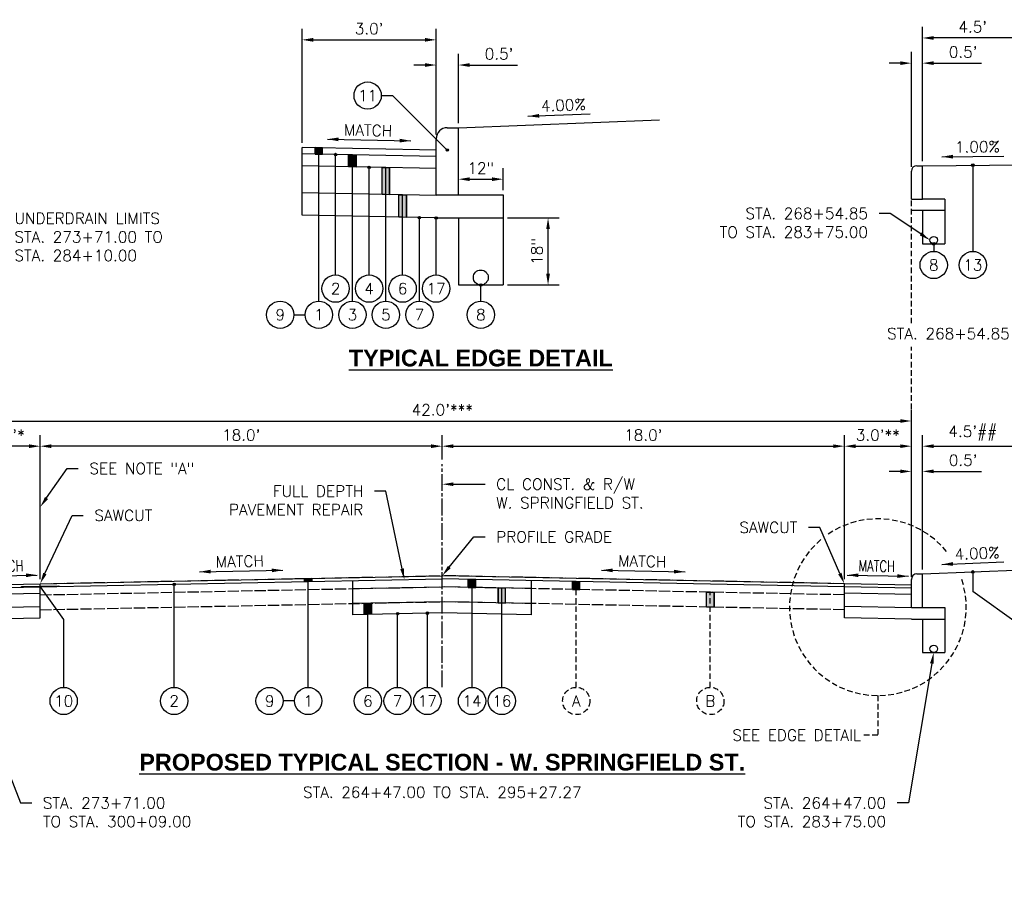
# Model space of a CAD drawing. Extents: x 1490311 to 1490501, y 656428 to 657058.
# Tile 4 of 15: x 1490351 to 1490395, y 656496 to 656535. Entities that reach past the tile are written whole.
import ezdxf
from ezdxf import colors
from ezdxf.entities.mleader import LeaderData, LeaderLine
from ezdxf.enums import TextEntityAlignment as Align
from ezdxf.math import Vec2, Vec3

# ---------------------------------------------------------------- set-up
doc = ezdxf.new("R2010")
doc.units = 0
doc.header["$MEASUREMENT"] = 0
doc.header["$PDMODE"] = 34
doc.header["$PDSIZE"] = 0.004
for name, pattern in [('C', [0.6, 0.5, -0.1]), ('E', [1, 0.75, -0.05, 0.15, -0.05]), ('HIDDEN', [0.375, 0.25, -0.125])]:
    doc.linetypes.add(name, pattern=pattern)
for name, color, linetype in [('CENTERLINE', 180, 'E'), ('E-PAVEMENT', 27, 'C'), ('P-CURB', 6, 'Continuous'), ('P-GROUND', 3, 'Continuous'), ('P-LABEL', 7, 'Continuous'), ('P-PAVEMENT', 6, 'Continuous')]:
    doc.layers.add(name, color=color, linetype=linetype)
doc.styles.add('SOLID', font='arialbd.ttf')
doc.styles.get("Standard").update_dxf_attribs({"font": 'simplex.shx'})
doc.dimstyles.new('COEC', dxfattribs={"dimscale": 13.9, "dimtxt": 0.18, "dimasz": 0.18, "dimexe": 0.18, "dimexo": 0.0625, "dimgap": 0.09, "dimtad": 1, "dimzin": 0, "dimdsep": 46, "dimtxsty": 'Standard', "dimcen": 0.09, "dimclrd": 256, "dimclre": 256, "dimclrt": 256, "dimaunit": 1, "dimadec": 4, "dimazin": 0, "dimtfac": 1, "dimtofl": 0, "dimtmove": 0, "dimatfit": 3, "dimfxl": 1, "dimtolj": 1, "dimtzin": 0, "dimlwd": -1, "dimlwe": -1, "dimarcsym": 0})

# ---------------------------------------------------------------- blocks, each defined once
blk = doc.blocks.new('*D364')
at = {"layer": 'Defpoints', "color": 0, "transparency": 16777216}
for p in [(1490351.783, 656515.522), (1490369.783, 656514.723), (1490351.783, 656509.363)]:
    blk.add_point(p, dxfattribs=at)
at = {"layer": 'P-LABEL', "transparency": 16777216}
for p, q in [((1490351.783, 656509.563), (1490351.783, 656516.022)), ((1490369.783, 656514.923), (1490369.783, 656516.022)), ((1490369.283, 656515.522), (1490352.283, 656515.522))]:
    blk.add_line(p, q, dxfattribs=at)
for points in [[(1490352.283, 656515.605), (1490352.283, 656515.439), (1490351.783, 656515.522)], [(1490369.283, 656515.605), (1490369.283, 656515.439), (1490369.783, 656515.522)]]:
    blk.add_solid(points, dxfattribs=at)
at = {"layer": 'P-LABEL', "transparency": 16777216, "insert": (1490360.783, 656516.02), "char_height": 0.5, "attachment_point": 5}
blk.add_mtext("\\A1;18.0'", dxfattribs=at)
blk = doc.blocks.new('*D365')
at = {"layer": 'Defpoints', "color": 0, "transparency": 16777216}
for p in [(1490387.783, 656515.522), (1490369.783, 656514.723), (1490387.783, 656509.363)]:
    blk.add_point(p, dxfattribs=at)
at = {"layer": 'P-LABEL', "transparency": 16777216}
for p, q in [((1490369.783, 656514.923), (1490369.783, 656516.022)), ((1490387.783, 656509.563), (1490387.783, 656516.022)), ((1490370.283, 656515.522), (1490387.283, 656515.522))]:
    blk.add_line(p, q, dxfattribs=at)
for points in [[(1490370.283, 656515.605), (1490370.283, 656515.439), (1490369.783, 656515.522)], [(1490387.283, 656515.605), (1490387.283, 656515.439), (1490387.783, 656515.522)]]:
    blk.add_solid(points, dxfattribs=at)
at = {"layer": 'P-LABEL', "transparency": 16777216, "insert": (1490378.783, 656516.02), "char_height": 0.5, "attachment_point": 5}
blk.add_mtext("\\A1;18.0'", dxfattribs=at)
blk = doc.blocks.new('*D366')
at = {"layer": 'Defpoints', "color": 0, "transparency": 16777216}
for p in [(1490390.783, 656516.65), (1490348.783, 656509.553), (1490390.783, 656509.553)]:
    blk.add_point(p, dxfattribs=at)
at = {"layer": 'P-LABEL', "transparency": 16777216}
for p, q in [((1490348.783, 656509.753), (1490348.783, 656517.15)), ((1490390.783, 656509.753), (1490390.783, 656517.15)), ((1490349.283, 656516.65), (1490390.283, 656516.65))]:
    blk.add_line(p, q, dxfattribs=at)
for points in [[(1490349.283, 656516.733), (1490349.283, 656516.567), (1490348.783, 656516.65)], [(1490390.283, 656516.733), (1490390.283, 656516.567), (1490390.783, 656516.65)]]:
    blk.add_solid(points, dxfattribs=at)
at = {"layer": 'P-LABEL', "transparency": 16777216, "insert": (1490369.783, 656517.147), "char_height": 0.5, "attachment_point": 5}
blk.add_mtext("\\A1;42.0'***", dxfattribs=at)
blk = doc.blocks.new('*D367')
at = {"layer": 'Defpoints', "color": 0, "transparency": 16777216}
for p in [(1490348.783, 656515.522), (1490348.783, 656509.553), (1490351.783, 656509.363)]:
    blk.add_point(p, dxfattribs=at)
at = {"layer": 'P-LABEL', "transparency": 16777216}
for p, q in [((1490348.783, 656509.753), (1490348.783, 656516.022)), ((1490351.783, 656509.563), (1490351.783, 656516.022)), ((1490351.283, 656515.522), (1490349.283, 656515.522))]:
    blk.add_line(p, q, dxfattribs=at)
for points in [[(1490349.283, 656515.605), (1490349.283, 656515.439), (1490348.783, 656515.522)], [(1490351.283, 656515.605), (1490351.283, 656515.439), (1490351.783, 656515.522)]]:
    blk.add_solid(points, dxfattribs=at)
at = {"layer": 'P-LABEL', "transparency": 16777216, "insert": (1490350.283, 656516.02), "char_height": 0.5, "attachment_point": 5}
blk.add_mtext("\\A1;3.0'*", dxfattribs=at)
blk = doc.blocks.new('*D368')
at = {"layer": 'Defpoints', "color": 0, "transparency": 16777216}
for p in [(1490390.783, 656515.522), (1490390.783, 656509.553), (1490387.783, 656509.363)]:
    blk.add_point(p, dxfattribs=at)
at = {"layer": 'P-LABEL', "transparency": 16777216}
for p, q in [((1490387.783, 656509.563), (1490387.783, 656516.022)), ((1490390.783, 656509.753), (1490390.783, 656516.022)), ((1490388.283, 656515.522), (1490390.283, 656515.522))]:
    blk.add_line(p, q, dxfattribs=at)
for points in [[(1490388.283, 656515.605), (1490388.283, 656515.439), (1490387.783, 656515.522)], [(1490390.283, 656515.605), (1490390.283, 656515.439), (1490390.783, 656515.522)]]:
    blk.add_solid(points, dxfattribs=at)
at = {"layer": 'P-LABEL', "transparency": 16777216, "insert": (1490389.283, 656516.02), "char_height": 0.5, "attachment_point": 5}
blk.add_mtext("\\A1;3.0'**", dxfattribs=at)
blk = doc.blocks.new('*D370')
at = {"layer": 'Defpoints', "color": 0, "transparency": 16777216}
for p in [(1490390.783, 656514.394), (1490390.783, 656509.803), (1490391.283, 656509.803)]:
    blk.add_point(p, dxfattribs=at)
at = {"layer": 'P-LABEL', "transparency": 16777216}
for p, q in [((1490390.783, 656510.003), (1490390.783, 656514.894)), ((1490391.283, 656510.003), (1490391.283, 656514.894)), ((1490390.283, 656514.394), (1490389.783, 656514.394)), ((1490391.783, 656514.394), (1490393.921, 656514.394))]:
    blk.add_line(p, q, dxfattribs=at)
for points in [[(1490390.283, 656514.478), (1490390.283, 656514.311), (1490390.783, 656514.394)], [(1490391.783, 656514.478), (1490391.783, 656514.311), (1490391.283, 656514.394)]]:
    blk.add_solid(points, dxfattribs=at)
at = {"layer": 'P-LABEL', "transparency": 16777216, "insert": (1490393.102, 656514.892), "char_height": 0.5, "attachment_point": 5}
blk.add_mtext("\\A1;0.5'", dxfattribs=at)
blk = doc.blocks.new('*D376')
at = {"layer": 'Defpoints', "color": 0, "transparency": 16777216}
for p in [(1490395.783, 656515.522), (1490395.783, 656509.983), (1490391.283, 656509.803)]:
    blk.add_point(p, dxfattribs=at)
at = {"layer": 'P-LABEL', "transparency": 16777216}
for p, q in [((1490391.283, 656510.003), (1490391.283, 656516.022)), ((1490395.783, 656510.183), (1490395.783, 656516.022)), ((1490391.783, 656515.522), (1490395.283, 656515.522))]:
    blk.add_line(p, q, dxfattribs=at)
for points in [[(1490391.783, 656515.605), (1490391.783, 656515.439), (1490391.283, 656515.522)], [(1490395.283, 656515.605), (1490395.283, 656515.439), (1490395.783, 656515.522)]]:
    blk.add_solid(points, dxfattribs=at)
at = {"layer": 'P-LABEL', "transparency": 16777216, "insert": (1490393.533, 656516.103), "char_height": 0.5, "attachment_point": 5}
blk.add_mtext("\\A1;4.5'##", dxfattribs=at)
blk = doc.blocks.new('*D382')
at = {"layer": 'Defpoints', "color": 0, "transparency": 16777216}
for p in [(1490369.509, 656533.72), (1490369.509, 656529.284), (1490363.509, 656528.904)]:
    blk.add_point(p, dxfattribs=at)
at = {"layer": 'P-LABEL', "transparency": 16777216}
for p, q in [((1490363.509, 656529.104), (1490363.509, 656534.22)), ((1490369.509, 656529.484), (1490369.509, 656534.22)), ((1490364.009, 656533.72), (1490369.009, 656533.72))]:
    blk.add_line(p, q, dxfattribs=at)
for points in [[(1490364.009, 656533.804), (1490364.009, 656533.637), (1490363.509, 656533.72)], [(1490369.009, 656533.804), (1490369.009, 656533.637), (1490369.509, 656533.72)]]:
    blk.add_solid(points, dxfattribs=at)
at = {"layer": 'P-LABEL', "transparency": 16777216, "insert": (1490366.509, 656534.218), "char_height": 0.5, "attachment_point": 5}
blk.add_mtext("\\A1;3.0'", dxfattribs=at)
blk = doc.blocks.new('*D383')
at = {"layer": 'Defpoints', "color": 0, "transparency": 16777216}
for p in [(1490369.509, 656532.593), (1490370.509, 656529.784), (1490369.509, 656529.284)]:
    blk.add_point(p, dxfattribs=at)
at = {"layer": 'P-LABEL', "transparency": 16777216}
for p, q in [((1490369.509, 656529.484), (1490369.509, 656533.093)), ((1490370.509, 656529.984), (1490370.509, 656533.093)), ((1490369.009, 656532.593), (1490368.509, 656532.593)), ((1490371.009, 656532.593), (1490373.147, 656532.593))]:
    blk.add_line(p, q, dxfattribs=at)
for points in [[(1490369.009, 656532.676), (1490369.009, 656532.509), (1490369.509, 656532.593)], [(1490371.009, 656532.676), (1490371.009, 656532.509), (1490370.509, 656532.593)]]:
    blk.add_solid(points, dxfattribs=at)
at = {"layer": 'P-LABEL', "transparency": 16777216, "insert": (1490372.328, 656533.09), "char_height": 0.5, "attachment_point": 5}
blk.add_mtext("\\A1;0.5'", dxfattribs=at)
blk = doc.blocks.new('*D384')
at = {"layer": 'Defpoints', "color": 0, "transparency": 16777216}
for p in [(1490372.509, 656527.479), (1490370.509, 656526.784), (1490372.509, 656526.784)]:
    blk.add_point(p, dxfattribs=at)
at = {"layer": 'P-LABEL', "transparency": 16777216}
for p, q in [((1490370.509, 656526.984), (1490370.509, 656527.979)), ((1490372.509, 656526.984), (1490372.509, 656527.979)), ((1490371.009, 656527.479), (1490372.009, 656527.479))]:
    blk.add_line(p, q, dxfattribs=at)
for points in [[(1490371.009, 656527.562), (1490371.009, 656527.396), (1490370.509, 656527.479)], [(1490372.009, 656527.562), (1490372.009, 656527.396), (1490372.509, 656527.479)]]:
    blk.add_solid(points, dxfattribs=at)
at = {"layer": 'P-LABEL', "transparency": 16777216, "insert": (1490371.509, 656527.976), "char_height": 0.5, "attachment_point": 5}
blk.add_mtext('\\A1;12"', dxfattribs=at)
blk = doc.blocks.new('*D385')
at = {"layer": 'Defpoints', "color": 0, "transparency": 16777216}
for p in [(1490372.509, 656525.743), (1490374.52, 656525.743), (1490372.509, 656522.743)]:
    blk.add_point(p, dxfattribs=at)
at = {"layer": 'P-LABEL', "transparency": 16777216}
for p, q in [((1490372.709, 656525.743), (1490375.02, 656525.743)), ((1490374.52, 656523.243), (1490374.52, 656525.243)), ((1490372.709, 656522.743), (1490375.02, 656522.743))]:
    blk.add_line(p, q, dxfattribs=at)
for points in [[(1490374.436, 656525.243), (1490374.603, 656525.243), (1490374.52, 656525.743)], [(1490374.436, 656523.243), (1490374.603, 656523.243), (1490374.52, 656522.743)]]:
    blk.add_solid(points, dxfattribs=at)
at = {"layer": 'P-LABEL', "transparency": 16777216, "insert": (1490374.022, 656524.243), "char_height": 0.5, "attachment_point": 5, "rotation": 90}
blk.add_mtext('\\A1;18"', dxfattribs=at)
blk = doc.blocks.new('*D498')
at = {"layer": 'Defpoints', "color": 0, "transparency": 16777216}
for p in [(1490391.283, 656533.804), (1490391.283, 656528.084), (1490395.783, 656528.129)]:
    blk.add_point(p, dxfattribs=at)
at = {"layer": 'P-LABEL', "transparency": 16777216}
for p, q in [((1490391.283, 656528.284), (1490391.283, 656534.304)), ((1490395.783, 656528.329), (1490395.783, 656534.304)), ((1490395.283, 656533.804), (1490391.783, 656533.804))]:
    blk.add_line(p, q, dxfattribs=at)
for points in [[(1490391.783, 656533.887), (1490391.783, 656533.72), (1490391.283, 656533.804)], [(1490395.283, 656533.887), (1490395.283, 656533.72), (1490395.783, 656533.804)]]:
    blk.add_solid(points, dxfattribs=at)
at = {"layer": 'P-LABEL', "transparency": 16777216, "insert": (1490393.533, 656534.301), "char_height": 0.5, "attachment_point": 5}
blk.add_mtext("\\A1;4.5'", dxfattribs=at)
blk = doc.blocks.new('*D499')
at = {"layer": 'Defpoints', "color": 0, "transparency": 16777216}
for p in [(1490391.283, 656532.676), (1490391.283, 656528.084), (1490390.783, 656527.834)]:
    blk.add_point(p, dxfattribs=at)
at = {"layer": 'P-LABEL', "transparency": 16777216}
for p, q in [((1490390.783, 656528.034), (1490390.783, 656533.176)), ((1490391.283, 656528.284), (1490391.283, 656533.176)), ((1490390.283, 656532.676), (1490389.783, 656532.676)), ((1490391.783, 656532.676), (1490393.921, 656532.676))]:
    blk.add_line(p, q, dxfattribs=at)
for points in [[(1490390.283, 656532.759), (1490390.283, 656532.593), (1490390.783, 656532.676)], [(1490391.783, 656532.759), (1490391.783, 656532.593), (1490391.283, 656532.676)]]:
    blk.add_solid(points, dxfattribs=at)
at = {"layer": 'P-LABEL', "transparency": 16777216, "insert": (1490393.102, 656533.174), "char_height": 0.5, "attachment_point": 5}
blk.add_mtext("\\A1;0.5'", dxfattribs=at)

msp = doc.modelspace()

# ---------------------------------------------------------------- hatches: boundary and pattern name
at = {"layer": 'P-LABEL'}
h = msp.add_hatch(color=256, dxfattribs=at)
h.dxf.hatch_style = 1
h.paths.add_polyline_path([(1490364.426, 656528.595), (1490364.426, 656528.886), (1490364.093, 656528.893), (1490364.093, 656528.602)])
h = msp.add_hatch(color=256, dxfattribs=at)
h.dxf.hatch_style = 1
edge = h.paths.add_edge_path()
edge.add_arc((1490370.009, 656528.784), 0.055, 0, 360)
h = msp.add_hatch(color=256, dxfattribs=at)
h.dxf.hatch_style = 1
edge = h.paths.add_edge_path()
edge.add_arc((1490365.009, 656528.583), 0.055, 0, 360)
h = msp.add_hatch(color=256, dxfattribs=at)
h.dxf.hatch_style = 1
h.paths.add_polyline_path([(1490365.593, 656528.572), (1490365.926, 656528.565), (1490365.926, 656528.023), (1490365.593, 656528.03)])
h = msp.add_hatch(color=256, dxfattribs=at)
h.dxf.hatch_style = 1
edge = h.paths.add_edge_path()
edge.add_arc((1490366.509, 656528.012), 0.055, 0, 360)
h = msp.add_hatch(color=256, dxfattribs=at)
h.dxf.hatch_style = 1
h.paths.add_polyline_path([(1490367.093, 656528), (1490367.426, 656527.993), (1490367.426, 656526.785), (1490367.093, 656526.792)])
h = msp.add_hatch(color=256, dxfattribs=at)
h.dxf.hatch_style = 1
edge = h.paths.add_edge_path()
edge.add_arc((1490393.533, 656528.107), 0.055, 180, 540, ccw=False)
h = msp.add_hatch(color=256, dxfattribs=at)
h.dxf.hatch_style = 1
h.paths.add_polyline_path([(1490367.843, 656526.777), (1490368.176, 656526.77), (1490368.176, 656525.77), (1490367.843, 656525.777)])
h = msp.add_hatch(color=256, dxfattribs=at)
h.dxf.hatch_style = 1
edge = h.paths.add_edge_path()
edge.add_arc((1490368.759, 656525.758), 0.055, 0, 360)
h = msp.add_hatch(color=256, dxfattribs=at)
h.dxf.hatch_style = 1
edge = h.paths.add_edge_path()
edge.add_arc((1490369.509, 656525.743), 0.055, 0, 360)
h = msp.add_hatch(color=256, dxfattribs=at)
h.dxf.hatch_style = 1
edge = h.paths.add_edge_path()
edge.add_arc((1490391.783, 656524.584), 0.055, 0, 360)
h = msp.add_hatch(color=256, dxfattribs=at)
h.dxf.hatch_style = 1
edge = h.paths.add_edge_path()
edge.add_arc((1490371.509, 656522.743), 0.055, 0, 360)
h = msp.add_hatch(color=256, dxfattribs=at)
h.dxf.hatch_style = 1
edge = h.paths.add_edge_path()
edge.add_arc((1490393.533, 656509.893), 0.055, 180, 540, ccw=False)
h = msp.add_hatch(color=256, dxfattribs=at)
h.dxf.hatch_style = 1
edge = h.paths.add_edge_path()
edge.add_arc((1490357.783, 656509.337), 0.055, 0, 360)
h = msp.add_hatch(color=256, dxfattribs=at)
h.dxf.hatch_style = 1
h.paths.add_polyline_path([(1490363.616, 656509.599), (1490363.949, 656509.606), (1490363.949, 656509.46), (1490363.616, 656509.454)])
h = msp.add_hatch(color=256, dxfattribs=at)
h.dxf.hatch_style = 1
h.paths.add_polyline_path([(1490370.949, 656509.199), (1490371.282, 656509.193), (1490371.282, 656509.547), (1490370.949, 656509.554)])
h = msp.add_hatch(color=256, dxfattribs=at)
h.dxf.hatch_style = 1
h.paths.add_polyline_path([(1490375.949, 656509.099), (1490375.949, 656509.454), (1490375.616, 656509.46), (1490375.616, 656509.106)])
h = msp.add_hatch(color=256, dxfattribs=at)
h.dxf.hatch_style = 1
h.paths.add_polyline_path([(1490350.949, 656509.242), (1490352.616, 656509.275), (1490352.616, 656509.234), (1490350.949, 656509.2)])
h = msp.add_hatch(color=256, dxfattribs=at)
h.dxf.hatch_style = 1
h.paths.add_polyline_path([(1490372.615, 656508.499), (1490372.615, 656509.166), (1490372.282, 656509.166), (1490372.282, 656508.506)])
h = msp.add_hatch(color=256, dxfattribs=at)
h.dxf.hatch_style = 1
h.paths.add_polyline_path([(1490381.949, 656508.979), (1490381.949, 656508.313), (1490381.616, 656508.319), (1490381.616, 656508.986)])
h = msp.add_hatch(color=256, dxfattribs=at)
h.dxf.hatch_style = 1
h.paths.add_polyline_path([(1490366.283, 656508.486), (1490366.616, 656508.493), (1490366.616, 656507.993), (1490366.283, 656507.986)])
h = msp.add_hatch(color=256, dxfattribs=at)
h.dxf.hatch_style = 1
edge = h.paths.add_edge_path()
edge.add_arc((1490367.783, 656508.016), 0.055, 0, 360)
h = msp.add_hatch(color=256, dxfattribs=at)
h.dxf.hatch_style = 1
edge = h.paths.add_edge_path()
edge.add_arc((1490369.116, 656508.043), 0.055, 0, 360)

# ---------------------------------------------------------------- linework, layer by layer
at = {"layer": 'CENTERLINE', "flags": 128}
msp.add_lwpolyline([(1490369.783, 656504.723), (1490369.783, 656514.723)], dxfattribs=at)
at = {"layer": 'E-PAVEMENT', "flags": 128}
for points in [[(1490351.783, 656509.363), (1490369.783, 656509.723)], [(1490387.783, 656509.363), (1490369.783, 656509.723)], [(1490351.783, 656508.863), (1490369.783, 656509.223)], [(1490387.783, 656508.863), (1490369.783, 656509.223)], [(1490351.783, 656508.196), (1490369.783, 656508.556)], [(1490387.783, 656508.196), (1490369.783, 656508.556)]]:
    msp.add_lwpolyline(points, dxfattribs=at)
at = {"layer": 'P-CURB', "flags": 128}
for points in [[(1490370.009, 656529.784), (1490370.509, 656529.784)], [(1490370.509, 656526.784), (1490370.509, 656529.784)], [(1490369.509, 656526.784), (1490369.509, 656529.284)], [(1490391.033, 656528.084), (1490391.283, 656528.084)], [(1490391.283, 656526.584), (1490391.283, 656528.084)], [(1490390.783, 656526.584), (1490390.783, 656527.834)], [(1490369.509, 656526.784), (1490370.509, 656526.784)], [(1490390.783, 656526.584), (1490391.283, 656526.584)], [(1490390.783, 656508.303), (1490390.783, 656509.553)], [(1490391.033, 656509.803), (1490391.283, 656509.803)], [(1490391.283, 656508.303), (1490391.283, 656509.803)], [(1490390.783, 656508.303), (1490391.283, 656508.303)]]:
    msp.add_lwpolyline(points, dxfattribs=at)
at = {"layer": 'P-CURB'}
for centre, radius in [((1490370.009, 656529.284), 0.5), ((1490391.033, 656527.834), 0.25), ((1490391.033, 656509.553), 0.25)]:
    msp.add_arc(centre, radius, 90, 180, dxfattribs=at)
at = {"layer": 'P-GROUND', "flags": 128}
for points in [[(1490370.509, 656529.784), (1490379.509, 656530.144)], [(1490391.283, 656528.084), (1490395.783, 656528.129)], [(1490391.283, 656509.803), (1490395.783, 656509.983)]]:
    msp.add_lwpolyline(points, dxfattribs=at)
at = {"layer": 'P-LABEL', "linetype": 'HIDDEN'}
for p, q in [((1490389.283, 656504.355), (1490389.283, 656502.58)), ((1490389.283, 656502.58), (1490388.533, 656502.58))]:
    msp.add_line(p, q, dxfattribs=at)
at = {"layer": 'P-LABEL', "flags": 128}
for points in [[(1490367.054, 656531.223), (1490367.56, 656531.223)], [(1490370.009, 656528.784), (1490367.56, 656531.223)], [(1490364.093, 656528.602), (1490364.093, 656528.893)], [(1490364.426, 656528.595), (1490364.426, 656528.886), (1490364.093, 656528.893), (1490364.093, 656528.602), (1490364.426, 656528.595)], [(1490364.259, 656522.021), (1490364.259, 656528.889)], [(1490364.426, 656528.595), (1490364.426, 656528.886)], [(1490365.009, 656523.189), (1490365.009, 656528.583)], [(1490365.593, 656528.03), (1490365.593, 656528.572)], [(1490365.593, 656528.572), (1490365.926, 656528.565), (1490365.926, 656528.023), (1490365.593, 656528.03), (1490365.593, 656528.572)], [(1490365.759, 656522.021), (1490365.759, 656528.568)], [(1490365.926, 656528.023), (1490365.926, 656528.565)], [(1490366.509, 656523.189), (1490366.509, 656528.012)], [(1490367.093, 656526.792), (1490367.093, 656528)], [(1490367.093, 656528), (1490367.426, 656527.993), (1490367.426, 656526.785), (1490367.093, 656526.792), (1490367.093, 656528)], [(1490367.259, 656522.021), (1490367.259, 656527.997)], [(1490367.426, 656526.785), (1490367.426, 656527.993)], [(1490393.533, 656528.107), (1490393.533, 656524.248)], [(1490367.843, 656525.777), (1490367.843, 656526.777)], [(1490367.843, 656526.777), (1490368.176, 656526.77), (1490368.176, 656525.77), (1490367.843, 656525.777), (1490367.843, 656526.777)], [(1490368.009, 656523.189), (1490368.009, 656526.773)], [(1490368.176, 656525.77), (1490368.176, 656526.77)], [(1490368.759, 656522.021), (1490368.759, 656525.758)], [(1490369.509, 656523.189), (1490369.509, 656525.743)], [(1490391.783, 656524.584), (1490391.783, 656524.248)], [(1490371.509, 656522.021), (1490371.509, 656522.743)], [(1490363.142, 656521.409), (1490363.648, 656521.409)], [(1490393.533, 656509.893), (1490393.533, 656509.013)], [(1490363.616, 656509.599), (1490363.949, 656509.606), (1490363.949, 656509.46), (1490363.616, 656509.454), (1490363.616, 656509.599)], [(1490363.616, 656509.454), (1490363.616, 656509.599)], [(1490363.783, 656504.723), (1490363.783, 656509.603)], [(1490363.949, 656509.46), (1490363.949, 656509.606)], [(1490370.949, 656509.199), (1490370.949, 656509.554)], [(1490370.949, 656509.199), (1490371.282, 656509.193), (1490371.282, 656509.547), (1490370.949, 656509.554), (1490370.949, 656509.199)], [(1490371.116, 656504.723), (1490371.116, 656509.51)], [(1490371.282, 656509.193), (1490371.282, 656509.547)], [(1490375.616, 656509.106), (1490375.616, 656509.46)], [(1490375.616, 656509.46), (1490375.616, 656509.106), (1490375.949, 656509.099)], [(1490375.949, 656509.099), (1490375.949, 656509.454)], [(1490375.949, 656509.099), (1490375.949, 656509.454)], [(1490350.949, 656509.242), (1490352.616, 656509.275), (1490352.616, 656509.234), (1490350.949, 656509.2), (1490350.949, 656509.242)], [(1490351.783, 656509.217), (1490352.834, 656507.763)], [(1490357.783, 656504.723), (1490357.783, 656509.337)], [(1490372.282, 656508.506), (1490372.282, 656509.173)], [(1490372.615, 656508.499), (1490372.615, 656509.166), (1490372.282, 656509.166), (1490372.282, 656508.506), (1490372.615, 656508.499)], [(1490372.449, 656504.723), (1490372.449, 656509.169)], [(1490372.615, 656508.499), (1490372.615, 656509.166)], [(1490381.616, 656508.319), (1490381.616, 656508.986)], [(1490381.949, 656508.979), (1490381.949, 656508.313), (1490381.616, 656508.319), (1490381.616, 656508.986), (1490381.949, 656508.979)], [(1490381.949, 656508.313), (1490381.949, 656508.979)], [(1490395.578, 656507.554), (1490393.533, 656509.013)], [(1490366.283, 656507.986), (1490366.283, 656508.486)], [(1490366.45, 656504.723), (1490366.45, 656508.489)], [(1490366.616, 656507.993), (1490366.616, 656508.493)], [(1490352.834, 656507.763), (1490352.834, 656504.723)], [(1490367.783, 656504.723), (1490367.783, 656508.016)], [(1490369.116, 656504.723), (1490369.116, 656508.043)], [(1490363.171, 656504.111), (1490362.665, 656504.111)]]:
    msp.add_lwpolyline(points, dxfattribs=at)
at = {"layer": 'P-LABEL'}
for points in [[(1490373.621, 656530.299), (1490376.397, 656530.41)], [(1490364.639, 656529.272), (1490368.379, 656529.197)], [(1490392.144, 656528.483), (1490394.922, 656528.511)], [(1490392.145, 656510.227), (1490394.921, 656510.338)], [(1490358.912, 656509.895), (1490362.653, 656509.97)], [(1490376.912, 656509.97), (1490380.653, 656509.895)], [(1490348.912, 656509.695), (1490351.653, 656509.75)], [(1490387.912, 656509.75), (1490390.653, 656509.695)]]:
    msp.add_lwpolyline(points, dxfattribs=at)
at = {"layer": 'P-LABEL', "linetype": 'HIDDEN', "flags": 128}
for points in [[(1490390.783, 656521.027), (1490390.783, 656527.584)], [(1490390.783, 656509.303), (1490390.783, 656519.975)], [(1490375.783, 656504.723), (1490375.783, 656509.457)], [(1490381.783, 656504.723), (1490381.783, 656508.983)]]:
    msp.add_lwpolyline(points, dxfattribs=at)
at = {"layer": 'P-LABEL', "flags": 128}
msp.add_lwpolyline([(1490366.283, 656508.486), (1490366.616, 656508.493), (1490366.616, 656507.993), (1490366.283, 656507.986)], close=True, dxfattribs=at)
at = {"layer": 'P-LABEL'}
for centre, radius in [((1490366.443, 656531.223), 0.611), ((1490370.009, 656528.784), 0.055), ((1490365.009, 656528.583), 0.055), ((1490366.509, 656528.012), 0.055), ((1490393.533, 656528.107), 0.055), ((1490368.759, 656525.758), 0.055), ((1490369.509, 656525.743), 0.055), ((1490391.783, 656524.584), 0.055), ((1490391.783, 656523.636), 0.611), ((1490393.533, 656523.636), 0.611), ((1490365.009, 656522.578), 0.611), ((1490366.509, 656522.578), 0.611), ((1490368.009, 656522.578), 0.611), ((1490369.509, 656522.578), 0.611), ((1490371.509, 656522.743), 0.055), ((1490362.53, 656521.409), 0.611), ((1490364.259, 656521.409), 0.611), ((1490365.759, 656521.409), 0.611), ((1490367.259, 656521.409), 0.611), ((1490368.759, 656521.409), 0.611), ((1490371.509, 656521.409), 0.611), ((1490393.533, 656509.893), 0.055), ((1490357.783, 656509.337), 0.055), ((1490367.783, 656508.016), 0.055), ((1490369.116, 656508.043), 0.055), ((1490352.834, 656504.111), 0.611), ((1490357.783, 656504.111), 0.611), ((1490362.054, 656504.111), 0.611), ((1490363.783, 656504.111), 0.611), ((1490366.45, 656504.111), 0.611), ((1490367.783, 656504.111), 0.611), ((1490369.116, 656504.111), 0.611), ((1490371.116, 656504.111), 0.611), ((1490372.449, 656504.111), 0.611)]:
    msp.add_circle(centre, radius, dxfattribs=at)
at = {"layer": 'P-LABEL', "linetype": 'HIDDEN'}
for centre in [(1490375.783, 656504.111), (1490381.783, 656504.111)]:
    msp.add_circle(centre, 0.611, dxfattribs=at)
for start, end in [(39.1224, 125.2108), (130.1655, 19.446)]:
    msp.add_arc((1490389.283, 656508.312), 3.957, start, end, dxfattribs=at)
at = {"layer": 'P-LABEL'}
for points in [[(1490374.117, 656530.402), (1490373.621, 656530.299), (1490374.124, 656530.236)], [(1490365.137, 656529.179), (1490364.639, 656529.272), (1490365.14, 656529.345)], [(1490367.878, 656529.124), (1490368.379, 656529.197), (1490367.881, 656529.29)], [(1490392.643, 656528.571), (1490392.144, 656528.483), (1490392.644, 656528.405)], [(1490392.641, 656510.33), (1490392.145, 656510.227), (1490392.647, 656510.164)], [(1490351.155, 656509.657), (1490351.653, 656509.75), (1490351.152, 656509.823)], [(1490359.414, 656509.822), (1490358.912, 656509.895), (1490359.411, 656509.989)], [(1490362.155, 656509.877), (1490362.653, 656509.97), (1490362.151, 656510.043)], [(1490377.411, 656509.877), (1490376.912, 656509.97), (1490377.414, 656510.043)], [(1490380.151, 656509.822), (1490380.653, 656509.895), (1490380.155, 656509.989)], [(1490388.411, 656509.657), (1490387.912, 656509.75), (1490388.414, 656509.823)], [(1490390.152, 656509.622), (1490390.653, 656509.695), (1490390.155, 656509.789)]]:
    msp.add_solid(points, dxfattribs=at)
at = {"layer": 'P-PAVEMENT', "flags": 128}
for points in [[(1490363.509, 656525.863), (1490363.509, 656528.904)], [(1490369.509, 656528.784), (1490363.509, 656528.904)], [(1490369.509, 656526.743), (1490369.509, 656528.784)], [(1490369.509, 656528.493), (1490363.509, 656528.613)], [(1490369.509, 656527.952), (1490363.509, 656528.072)], [(1490369.509, 656526.743), (1490363.509, 656526.863)], [(1490369.509, 656526.784), (1490372.509, 656526.784)], [(1490372.509, 656526.784), (1490372.509, 656525.743)], [(1490392.283, 656526.584), (1490391.283, 656526.584)], [(1490392.283, 656526.584), (1490392.283, 656526.084)], [(1490369.509, 656525.743), (1490363.509, 656525.863)], [(1490369.509, 656525.743), (1490372.509, 656525.743)], [(1490370.509, 656525.743), (1490370.509, 656522.743)], [(1490372.509, 656525.743), (1490372.509, 656522.743)], [(1490392.283, 656526.084), (1490390.783, 656526.084)], [(1490391.283, 656526.084), (1490391.283, 656524.584)], [(1490392.283, 656526.084), (1490392.283, 656524.584)], [(1490391.283, 656524.584), (1490392.283, 656524.584)], [(1490370.509, 656522.743), (1490372.509, 656522.743)], [(1490351.783, 656509.363), (1490369.783, 656509.723)], [(1490351.783, 656509.217), (1490369.775, 656509.577)], [(1490365.783, 656507.976), (1490365.783, 656509.497)], [(1490387.783, 656509.217), (1490369.775, 656509.577)], [(1490387.783, 656509.363), (1490369.783, 656509.723)], [(1490373.783, 656507.976), (1490373.783, 656509.497)], [(1490348.783, 656509.303), (1490351.783, 656509.363)], [(1490348.783, 656509.157), (1490351.783, 656509.217)], [(1490348.783, 656508.886), (1490351.783, 656508.946)], [(1490350.949, 656509.242), (1490351.783, 656509.259)], [(1490350.949, 656509.2), (1490350.949, 656509.242)], [(1490351.783, 656507.842), (1490351.783, 656509.363)], [(1490351.783, 656509.259), (1490352.616, 656509.275)], [(1490352.616, 656509.234), (1490352.616, 656509.275)], [(1490365.783, 656509.143), (1490369.783, 656509.223)], [(1490373.783, 656509.143), (1490369.783, 656509.223)], [(1490387.783, 656507.842), (1490387.783, 656509.363)], [(1490390.783, 656509.303), (1490387.783, 656509.363)], [(1490390.783, 656509.157), (1490387.783, 656509.217)], [(1490390.783, 656508.886), (1490387.783, 656508.946)], [(1490390.783, 656508.282), (1490390.783, 656509.303)], [(1490373.783, 656508.476), (1490369.783, 656508.556), (1490365.783, 656508.476)], [(1490348.783, 656508.282), (1490351.783, 656508.342)], [(1490373.783, 656507.976), (1490369.783, 656508.056), (1490365.783, 656507.976)], [(1490390.783, 656508.282), (1490387.783, 656508.342)], [(1490390.783, 656508.303), (1490392.283, 656508.303)], [(1490392.283, 656508.303), (1490392.283, 656507.782)], [(1490348.783, 656507.782), (1490351.783, 656507.842)], [(1490390.783, 656507.782), (1490387.783, 656507.842)], [(1490390.783, 656507.782), (1490392.283, 656507.782)], [(1490391.283, 656507.782), (1490391.283, 656506.282)], [(1490392.283, 656507.782), (1490392.283, 656506.282)], [(1490391.283, 656506.282), (1490392.283, 656506.282)]]:
    msp.add_lwpolyline(points, dxfattribs=at)
at = {"layer": 'P-PAVEMENT'}
for centre, radius in [((1490391.783, 656524.751), 0.167), ((1490371.509, 656523.077), 0.333), ((1490391.783, 656506.449), 0.167)]:
    msp.add_circle(centre, radius, dxfattribs=at)

# ---------------------------------------------------------------- texts
at = {"layer": 'P-LABEL'}
for s, p in [('11', (1490366.443, 656531.223)), ('8', (1490391.783, 656523.636)), ('13', (1490393.533, 656523.636)), ('2', (1490365.009, 656522.578)), ('4', (1490366.509, 656522.578)), ('6', (1490368.009, 656522.578)), ('17', (1490369.509, 656522.578)), ('9', (1490362.53, 656521.409)), ('1', (1490364.259, 656521.409)), ('3', (1490365.759, 656521.409)), ('5', (1490367.259, 656521.409)), ('7', (1490368.759, 656521.409)), ('8', (1490371.509, 656521.409)), ('STA. 268+54.85 TO STA. 291+30.52', (1490395.937, 656520.563)), ('10', (1490352.834, 656504.111)), ('2', (1490357.783, 656504.111)), ('9', (1490362.054, 656504.111)), ('1', (1490363.783, 656504.111)), ('6', (1490366.45, 656504.111)), ('7', (1490367.783, 656504.111)), ('17', (1490369.116, 656504.111)), ('14', (1490371.116, 656504.111)), ('16', (1490372.449, 656504.111)), ('A', (1490375.783, 656504.111)), ('B', (1490381.783, 656504.111)), ('STA. 264+47.00 TO STA. 295+27.27', (1490369.783, 656500.024))]:
    msp.add_text(s, height=0.5, dxfattribs=at).set_placement(p, align=Align.MIDDLE_CENTER)
for s, rotation, p in [('4.00%%%', 2.2906, (1490375.204, 656530.795)), ('MATCH', 358.8542, (1490366.462, 656529.668)), ('1.00%%%', 0.5729, (1490393.741, 656528.931)), ('4.00%%%', 2.2906, (1490393.727, 656510.723)), ('MATCH', 1.1458, (1490360.719, 656510.364)), ('MATCH', 358.8542, (1490378.736, 656510.366))]:
    msp.add_text(s, height=0.5, rotation=rotation, dxfattribs=at).set_placement(p, align=Align.MIDDLE_CENTER)
at = {"layer": 'P-LABEL', "style": 'SOLID'}
for s, p in [('%%UTYPICAL EDGE DETAIL', (1490371.509, 656519.47)), ('%%UPROPOSED TYPICAL SECTION - W. SPRINGFIELD ST.', (1490369.783, 656501.372))]:
    msp.add_text(s, height=0.75, dxfattribs=at).set_placement(p, align=Align.MIDDLE_CENTER)
at = {"layer": 'P-LABEL', "width": 0.75}
for rotation, p in [(1.1458, (1490350.219, 656510.154)), (358.8542, (1490389.236, 656510.156))]:
    msp.add_text('MATCH', height=0.5, rotation=rotation, dxfattribs=at).set_placement(p, align=Align.MIDDLE_CENTER)
at = {"layer": 'P-LABEL'}
msp.add_text('SEE EDGE DETAIL', height=0.5, dxfattribs=at).set_placement((1490388.533, 656502.58), align=Align.MIDDLE_RIGHT)

# ---------------------------------------------------------------- dimensions: what is measured, and where the dimension line sits
for base, p1, p2, text, picture, middle in [((1490369.509, 656533.72), (1490363.509, 656528.904), (1490369.509, 656529.284), "3.0'", '*D382', (1490366.509, 656534.218)), ((1490391.283, 656533.804), (1490395.783, 656528.129), (1490391.283, 656528.084), "4.5'", '*D498', (1490393.533, 656534.301)), ((1490391.283, 656532.676), (1490390.783, 656527.834), (1490391.283, 656528.084), "0.5'", '*D499', (1490393.102, 656533.174)), ((1490372.509, 656527.479), (1490370.509, 656526.784), (1490372.509, 656526.784), '12"', '*D384', (1490371.509, 656527.976)), ((1490390.783, 656516.65), (1490348.783, 656509.553), (1490390.783, 656509.553), "42.0'***", '*D366', (1490369.783, 656517.147)), ((1490348.783, 656515.522), (1490351.783, 656509.363), (1490348.783, 656509.553), "3.0'*", '*D367', (1490350.283, 656516.02)), ((1490351.783, 656515.522), (1490369.783, 656514.723), (1490351.783, 656509.363), "18.0'", '*D364', (1490360.783, 656516.02)), ((1490390.783, 656515.522), (1490387.783, 656509.363), (1490390.783, 656509.553), "3.0'**", '*D368', (1490389.283, 656516.02))]:
    dim = msp.add_linear_dim(base=base, p1=p1, p2=p2, text=text, dimstyle='COEC', override={"dimscale": 4, "dimtxt": 0.125, "dimasz": 0.125, "dimexe": 0.125, "dimexo": 0.05, "dimgap": 0.05}, dxfattribs=at)
    dim.commit()
    dim.dimension.update_dxf_attribs({"geometry": picture, "text_midpoint": middle})
for base, p1, p2, picture, middle in [((1490369.509, 656532.593), (1490370.509, 656529.784), (1490369.509, 656529.284), '*D383', (1490372.328, 656532.593)), ((1490390.783, 656514.394), (1490391.283, 656509.803), (1490390.783, 656509.803), '*D370', (1490393.102, 656514.394))]:
    dim = msp.add_linear_dim(base=base, p1=p1, p2=p2, angle=180, text="0.5'", dimstyle='COEC', override={"dimscale": 4, "dimtxt": 0.125, "dimasz": 0.125, "dimexe": 0.125, "dimexo": 0.05, "dimgap": 0.05}, dxfattribs=at)
    dim.commit()
    dim.dimension.update_dxf_attribs({"geometry": picture, "text_midpoint": middle, "dimtype": 160})
for base, p1, p2, angle, text, picture, middle in [((1490374.52, 656525.743), (1490372.509, 656522.743), (1490372.509, 656525.743), 90, '18"', '*D385', (1490374.022, 656524.243)), ((1490387.783, 656515.522), (1490369.783, 656514.723), (1490387.783, 656509.363), 180, "18.0'", '*D365', (1490378.783, 656516.02)), ((1490395.783, 656515.522), (1490391.283, 656509.803), (1490395.783, 656509.983), 180, "4.5'##", '*D376', (1490393.533, 656516.103))]:
    dim = msp.add_linear_dim(base=base, p1=p1, p2=p2, angle=angle, text=text, dimstyle='COEC', override={"dimscale": 4, "dimtxt": 0.125, "dimasz": 0.125, "dimexe": 0.125, "dimexo": 0.05, "dimgap": 0.05}, dxfattribs=at)
    dim.commit()
    dim.dimension.update_dxf_attribs({"geometry": picture, "text_midpoint": middle})

# ---------------------------------------------------------------- leaders
ml = msp.add_multileader_mtext('Standard', dxfattribs=at)
ml.set_content('STA. 268+54.85\\PTO STA. 283+75.00', color=256)
ml.set_leader_properties(color=256, linetype='ByLayer', lineweight=-1)
ml.build(insert=Vec2(0, 0))
ml.multileader.update_dxf_attribs({"dogleg_length": 0.125, "arrow_head_size": 0.5, "scale": 4})
ctx = ml.context
ctx.base_point, ctx.scale, ctx.char_height, ctx.arrow_head_size, ctx.landing_gap_size, ctx.plane_origin = Vec3(1490380.77, 656525.942), 4, 0.5, 0.5, 0.5, Vec3(1490391.283, 656525.334)
ctx.text_align_type = 2
notes = []
notes.append((ctx, [(0, (1, 1, 0), (1490389.841, 656525.942), (-1, 0), 0.5, [(0, [(1490391.616, 656524.751)], 0, [])])]))
ctx.mtext.insert, ctx.mtext.alignment, ctx.mtext.flow_direction = Vec3(1490388.841, 656526.192), 3, 5
ml = msp.add_multileader_mtext('Standard', dxfattribs=at)
ml.set_content('UNDERDRAIN LIMITS\\PSTA. 273+71.00 TO\\PSTA. 284+10.00', color=256)
ml.set_leader_properties(color=256, linetype='ByLayer', lineweight=-1)
ml.build(insert=Vec2(0, 0))
ml.multileader.update_dxf_attribs({"dogleg_length": 0.125, "arrow_head_size": 0.5, "scale": 4})
ctx = ml.context
ctx.base_point, ctx.scale, ctx.char_height, ctx.arrow_head_size, ctx.landing_gap_size, ctx.plane_origin = Vec3(1490350.131, 656525.726), 4, 0.5, 0.5, 0.5, Vec3(1490349.482, 656522.584)
notes.append((ctx, [(0, (1, 1, 0), (1490349.631, 656525.726), (1, 0), 0.5, [(0, [(1490347.949, 656524.73)], 0, [])])]))
ctx.mtext.insert, ctx.mtext.flow_direction = Vec3(1490350.631, 656525.976), 5
ml = msp.add_multileader_mtext('Standard', dxfattribs=at)
ml.set_content('SEE NOTE "A"', color=256)
ml.set_leader_properties(color=256, linetype='ByLayer', lineweight=-1)
ml.build(insert=Vec2(0, 0))
ml.multileader.update_dxf_attribs({"dogleg_length": 0.125, "arrow_head_size": 0.5, "scale": 4})
ctx = ml.context
ctx.base_point, ctx.scale, ctx.char_height, ctx.arrow_head_size, ctx.landing_gap_size, ctx.plane_origin = Vec3(1490353.49, 656514.52), 4, 0.5, 0.5, 0.5, Vec3(1490352.044, 656511.351)
notes.append((ctx, [(0, (1, 1, 0), (1490352.99, 656514.52), (1, 0), 0.5, [(0, [(1490351.783, 656512.792)], 0, [])])]))
ctx.mtext.insert, ctx.mtext.flow_direction = Vec3(1490353.99, 656514.77), 5
ml = msp.add_multileader_mtext('Standard', dxfattribs=at)
ml.set_content('CL CONST. & R/W\\PW. SPRINGFIELD ST.', color=256)
ml.set_leader_properties(color=256, linetype='ByLayer', lineweight=-1)
ml.build(insert=Vec2(0, 0))
ml.multileader.update_dxf_attribs({"dogleg_length": 0.125, "arrow_head_size": 0.5, "scale": 4})
ctx = ml.context
ctx.base_point, ctx.scale, ctx.char_height, ctx.arrow_head_size, ctx.landing_gap_size, ctx.plane_origin = Vec3(1490371.697, 656513.819), 4, 0.5, 0.5, 0.5, Vec3(1490369.783, 656513.819)
notes.append((ctx, [(0, (1, 1, 0), (1490371.197, 656513.819), (1, 0), 0.5, [(0, [(1490369.783, 656513.819)], 0, [])])]))
ctx.mtext.insert, ctx.mtext.flow_direction = Vec3(1490372.197, 656514.069), 5
ml = msp.add_multileader_mtext('Standard', dxfattribs=at)
ml.set_content('FULL DEPTH\\PPAVEMENT REPAIR', color=256)
ml.set_leader_properties(color=256, linetype='ByLayer', lineweight=-1)
ml.build(insert=Vec2(0, 0))
ml.multileader.update_dxf_attribs({"dogleg_length": 0.125, "arrow_head_size": 0.5, "scale": 4})
ctx = ml.context
ctx.base_point, ctx.scale, ctx.char_height, ctx.arrow_head_size, ctx.landing_gap_size, ctx.plane_origin = Vec3(1490358.871, 656513.511), 4, 0.5, 0.5, 0.5, Vec3(1490368.036, 656509.688)
ctx.text_align_type = 2
notes.append((ctx, [(0, (1, 1, 0), (1490367.252, 656513.511), (-1, 0), 0.5, [(0, [(1490368.087, 656509.543)], 0, [])])]))
ctx.mtext.insert, ctx.mtext.alignment, ctx.mtext.flow_direction = Vec3(1490366.252, 656513.761), 3, 5
ml = msp.add_multileader_mtext('Standard', dxfattribs=at)
ml.set_content('SAWCUT', color=256)
ml.set_leader_properties(color=256, linetype='ByLayer', lineweight=-1)
ml.build(insert=Vec2(0, 0))
ml.multileader.update_dxf_attribs({"dogleg_length": 0.125, "arrow_head_size": 0.5, "scale": 4})
ctx = ml.context
ctx.base_point, ctx.scale, ctx.char_height, ctx.arrow_head_size, ctx.landing_gap_size, ctx.plane_origin = Vec3(1490353.71, 656512.422), 4, 0.5, 0.5, 0.5, Vec3(1490351.783, 656509.363)
notes.append((ctx, [(0, (1, 1, 0), (1490353.21, 656512.422), (1, 0), 0.5, [(0, [(1490351.783, 656509.363)], 0, [])])]))
ctx.mtext.insert, ctx.mtext.flow_direction = Vec3(1490354.21, 656512.672), 5
ml = msp.add_multileader_mtext('Standard', dxfattribs=at)
ml.set_content('SAWCUT', color=256)
ml.set_leader_properties(color=256, linetype='ByLayer', lineweight=-1)
ml.build(insert=Vec2(0, 0))
ml.multileader.update_dxf_attribs({"dogleg_length": 0.125, "arrow_head_size": 0.5, "scale": 4})
ctx = ml.context
ctx.base_point, ctx.scale, ctx.char_height, ctx.arrow_head_size, ctx.landing_gap_size, ctx.plane_origin = Vec3(1490382.251, 656511.885), 4, 0.5, 0.5, 0.5, Vec3(1490387.783, 656509.363)
ctx.text_align_type = 2
notes.append((ctx, [(0, (1, 1, 0), (1490386.68, 656511.885), (-1, 0), 0.5, [(0, [(1490387.783, 656509.363)], 0, [])])]))
ctx.mtext.insert, ctx.mtext.alignment, ctx.mtext.flow_direction = Vec3(1490385.68, 656512.135), 3, 5
ml = msp.add_multileader_mtext('Standard', dxfattribs=at)
ml.set_content('PROFILE GRADE', color=256)
ml.set_leader_properties(color=256, linetype='ByLayer', lineweight=-1)
ml.build(insert=Vec2(0, 0))
ml.multileader.update_dxf_attribs({"dogleg_length": 0.125, "arrow_head_size": 0.5, "scale": 4})
ctx = ml.context
ctx.base_point, ctx.scale, ctx.char_height, ctx.arrow_head_size, ctx.landing_gap_size, ctx.plane_origin = Vec3(1490371.697, 656511.459), 4, 0.5, 0.5, 0.5, Vec3(1490369.783, 656509.723)
notes.append((ctx, [(0, (1, 1, 0), (1490371.197, 656511.459), (1, 0), 0.5, [(0, [(1490369.783, 656509.723)], 0, [])])]))
ctx.mtext.insert, ctx.mtext.flow_direction = Vec3(1490372.197, 656511.709), 5
ml = msp.add_multileader_mtext('Standard', dxfattribs=at)
ml.set_content('STA. 273+71.00\\PTO STA. 300+09.00', color=256)
ml.set_leader_properties(color=256, linetype='ByLayer', lineweight=-1)
ml.build(insert=Vec2(0, 0))
ml.multileader.update_dxf_attribs({"dogleg_length": 0.125, "arrow_head_size": 0.5, "scale": 4})
ctx = ml.context
ctx.base_point, ctx.scale, ctx.char_height, ctx.arrow_head_size, ctx.landing_gap_size, ctx.plane_origin = Vec3(1490351.404, 656499.544), 4, 0.5, 0.5, 0.5, Vec3(1490348.283, 656506.282)
notes.append((ctx, [(0, (1, 1, 0), (1490350.904, 656499.544), (1, 0), 0.5, [(0, [(1490348.283, 656506.282)], 0, [])])]))
ctx.mtext.insert, ctx.mtext.flow_direction = Vec3(1490351.904, 656499.794), 5
ml = msp.add_multileader_mtext('Standard', dxfattribs=at)
ml.set_content('STA. 264+47.00\\PTO STA. 283+75.00', color=256)
ml.set_leader_properties(color=256, linetype='ByLayer', lineweight=-1)
ml.build(insert=Vec2(0, 0))
ml.multileader.update_dxf_attribs({"dogleg_length": 0.125, "arrow_head_size": 0.5, "scale": 4})
ctx = ml.context
ctx.base_point, ctx.scale, ctx.char_height, ctx.arrow_head_size, ctx.landing_gap_size, ctx.plane_origin = Vec3(1490381.579, 656499.544), 4, 0.5, 0.5, 0.5, Vec3(1490391.783, 656506.282)
ctx.text_align_type = 2
notes.append((ctx, [(0, (1, 1, 0), (1490390.65, 656499.544), (-1, 0), 0.5, [(0, [(1490391.783, 656506.282)], 0, [])])]))
ctx.mtext.insert, ctx.mtext.alignment, ctx.mtext.flow_direction = Vec3(1490389.65, 656499.794), 3, 5
for ctx, leaders in notes:
    for number, flags, end, landing, length, lines in leaders:
        leader = LeaderData()
        leader.index, (leader.has_last_leader_line, leader.has_dogleg_vector, leader.attachment_direction) = number, flags
        leader.last_leader_point, leader.dogleg_vector, leader.dogleg_length = Vec3(end), Vec3(landing), length
        for number, points, colour, breaks in lines:
            line = LeaderLine()
            line.index, line.vertices, line.color, line.breaks = number, Vec3.list(points), colors.encode_raw_color(colour), breaks
            leader.lines.append(line)
        ctx.leaders.append(leader)

doc.saveas('drawing.dxf')
